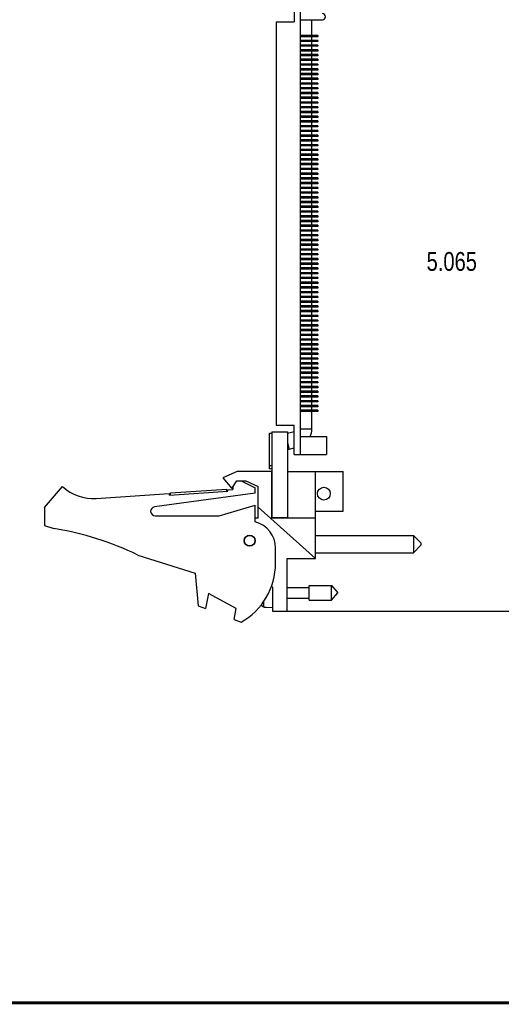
# Model space of a CAD drawing. Header units: inches. Extents: x 0.2 to 16.8, y 0.1 to 10.8.
# Tile 2 of 11: x 8.2 to 11.4, y 0.2 to 6.8. Entities that reach past the tile are written whole.
import ezdxf

# ---------------------------------------------------------------- set-up
doc = ezdxf.new("R2010")
doc.units = ezdxf.units.IN
doc.header["$LTSCALE"] = 0.935
doc.header["$MEASUREMENT"] = 0
doc.layers.get('0').update_dxf_attribs({"linetype": 'CONTINUOUS'})
doc.layers.add('DIMENSIONS', color=7, linetype='CONTINUOUS')
doc.styles.get("Standard").update_dxf_attribs({"font": 'txt', "width": 0.8})
doc.dimstyles.new('DIMSTYLE_2', dxfattribs={"dimtxt": 0.125, "dimasz": 0.18, "dimexe": 0.18, "dimexo": 0.0625, "dimgap": 0.09, "dimtad": 0, "dimtih": 1, "dimtoh": 1, "dimdec": 3, "dimzin": 4, "dimdsep": 46, "dimtxsty": 'STANDARD', "dimblk": '_FILLED', "dimblk1": '_FILLED', "dimblk2": '_FILLED', "dimcen": 0.09, "dimadec": 0, "dimazin": 0, "dimtp": 0.001, "dimtm": 0.001, "dimtfac": 1, "dimtdec": 3, "dimtofl": 0, "dimtmove": 0, "dimatfit": 3, "dimldrblk": '_FILLED', "dimfxl": 1, "dimtolj": 1, "dimtzin": 4, "dimarcsym": 0})

# ---------------------------------------------------------------- blocks, each defined once
blk = doc.blocks.new('_FILLED')
at = {"color": 0, "linetype": 'BYBLOCK'}
blk.add_solid([(0, 0), (-1, 0.174), (-1, -0.174)], dxfattribs=at)
blk = doc.blocks.new('*D3')
at = {"layer": 'DIMENSIONS', "color": 2, "linetype": 'CONTINUOUS'}
for p, q in [((9.9133, 7.9248), (11.7169, 7.9248)), ((11.5919, 7.9248), (11.5919, 5.3084)), ((11.5919, 2.8595), (11.5919, 5.0584)), ((9.9184, 2.8595), (11.7169, 2.8595))]:
    blk.add_line(p, q, dxfattribs=at)
at = {"layer": 'DIMENSIONS', "color": 2, "linetype": 'CONTINUOUS', "xscale": 0.18, "yscale": 0.18, "zscale": 0.18}
for p, rotation in [((11.5919, 7.9248), 90), ((11.5919, 2.8595), 270)]:
    blk.add_blockref('_FILLED', p, dxfattribs=dict(at, rotation=rotation))
at = {"layer": 'DIMENSIONS', "color": 2, "linetype": 'CONTINUOUS', "width": 0.8}
for s, p in [('5.065', (10.8794, 5.1209)), ('[', (11.5044, 5.1209)), ('128.66', (11.6044, 5.1209)), (']', (12.2044, 5.1209))]:
    blk.add_text(s, height=0.125, dxfattribs=at).set_placement(p)

msp = doc.modelspace()

# ---------------------------------------------------------------- linework, layer by layer
at = {"color": 7, "linetype": 'CONTINUOUS'}
for p, q in [((9.9989, 6.9693), (9.9989, 6.774)), ((10.0389, 6.9693), (10.0389, 3.9013)), ((9.8789, 6.774), (9.8789, 4.0965)), ((9.8789, 6.774), (9.9989, 6.774)), ((10.0389, 6.7893), (10.1869, 6.7893)), ((10.1165, 6.6835), (10.1165, 6.7893)), ((10.1569, 6.6835), (10.0389, 6.6835)), ((10.1569, 6.6755), (10.0389, 6.6755)), ((10.0859, 6.6835), (10.0859, 6.6755)), ((10.1165, 6.652), (10.1165, 6.6755)), ((10.1569, 6.6835), (10.1569, 6.6755)), ((10.1569, 6.652), (10.0389, 6.652)), ((10.1569, 6.644), (10.0389, 6.644)), ((10.1569, 6.6205), (10.0389, 6.6205)), ((10.1569, 6.6125), (10.0389, 6.6125)), ((10.0859, 6.652), (10.0859, 6.644)), ((10.0859, 6.6205), (10.0859, 6.6125)), ((10.1165, 6.6205), (10.1165, 6.644)), ((10.1165, 6.589), (10.1165, 6.6125)), ((10.1569, 6.652), (10.1569, 6.644)), ((10.1569, 6.6205), (10.1569, 6.6125)), ((10.1569, 6.589), (10.0389, 6.589)), ((10.1569, 6.581), (10.0389, 6.581)), ((10.1569, 6.5575), (10.0389, 6.5575)), ((10.1569, 6.5495), (10.0389, 6.5495)), ((10.0859, 6.589), (10.0859, 6.581)), ((10.0859, 6.5575), (10.0859, 6.5495)), ((10.1165, 6.5575), (10.1165, 6.581)), ((10.1165, 6.526), (10.1165, 6.5495)), ((10.1569, 6.589), (10.1569, 6.581)), ((10.1569, 6.5575), (10.1569, 6.5495)), ((10.1569, 6.526), (10.0389, 6.526)), ((10.1569, 6.518), (10.0389, 6.518)), ((10.1569, 6.4945), (10.0389, 6.4945)), ((10.1569, 6.4865), (10.0389, 6.4865)), ((10.0859, 6.526), (10.0859, 6.518)), ((10.0859, 6.4945), (10.0859, 6.4865)), ((10.1165, 6.4945), (10.1165, 6.518)), ((10.1165, 6.463), (10.1165, 6.4865)), ((10.1569, 6.526), (10.1569, 6.518)), ((10.1569, 6.4945), (10.1569, 6.4865)), ((10.1569, 6.463), (10.0389, 6.463)), ((10.1569, 6.455), (10.0389, 6.455)), ((10.1569, 6.4315), (10.0389, 6.4315)), ((10.1569, 6.4235), (10.0389, 6.4235)), ((10.0859, 6.463), (10.0859, 6.455)), ((10.0859, 6.4315), (10.0859, 6.4235)), ((10.1165, 6.4315), (10.1165, 6.455)), ((10.1165, 6.4), (10.1165, 6.4235)), ((10.1569, 6.463), (10.1569, 6.455)), ((10.1569, 6.4315), (10.1569, 6.4235)), ((10.1569, 6.4), (10.0389, 6.4)), ((10.1569, 6.392), (10.0389, 6.392)), ((10.1569, 6.3685), (10.0389, 6.3685)), ((10.1569, 6.3605), (10.0389, 6.3605)), ((10.0859, 6.4), (10.0859, 6.392)), ((10.0859, 6.3685), (10.0859, 6.3605)), ((10.1165, 6.3685), (10.1165, 6.392)), ((10.1165, 6.337), (10.1165, 6.3605)), ((10.1569, 6.4), (10.1569, 6.392)), ((10.1569, 6.3685), (10.1569, 6.3605)), ((10.1569, 6.337), (10.0389, 6.337)), ((10.1569, 6.329), (10.0389, 6.329)), ((10.1569, 6.3055), (10.0389, 6.3055)), ((10.1569, 6.2975), (10.0389, 6.2975)), ((10.0859, 6.337), (10.0859, 6.329)), ((10.0859, 6.3055), (10.0859, 6.2975)), ((10.1165, 6.3055), (10.1165, 6.329)), ((10.1165, 6.274), (10.1165, 6.2975)), ((10.1569, 6.337), (10.1569, 6.329)), ((10.1569, 6.3055), (10.1569, 6.2975)), ((10.1569, 6.274), (10.0389, 6.274)), ((10.1569, 6.266), (10.0389, 6.266)), ((10.1569, 6.2425), (10.0389, 6.2425)), ((10.1569, 6.2345), (10.0389, 6.2345)), ((10.0859, 6.274), (10.0859, 6.266)), ((10.0859, 6.2425), (10.0859, 6.2345)), ((10.1165, 6.2425), (10.1165, 6.266)), ((10.1165, 6.211), (10.1165, 6.2345)), ((10.1569, 6.274), (10.1569, 6.266)), ((10.1569, 6.2425), (10.1569, 6.2345)), ((10.1569, 6.211), (10.0389, 6.211)), ((10.1569, 6.203), (10.0389, 6.203)), ((10.1569, 6.1795), (10.0389, 6.1795)), ((10.1569, 6.1715), (10.0389, 6.1715)), ((10.0859, 6.211), (10.0859, 6.203)), ((10.0859, 6.1795), (10.0859, 6.1715)), ((10.1165, 6.1795), (10.1165, 6.203)), ((10.1165, 6.148), (10.1165, 6.1715)), ((10.1569, 6.211), (10.1569, 6.203)), ((10.1569, 6.1795), (10.1569, 6.1715)), ((10.1569, 6.148), (10.0389, 6.148)), ((10.1569, 6.14), (10.0389, 6.14)), ((10.1569, 6.1165), (10.0389, 6.1165)), ((10.1569, 6.1085), (10.0389, 6.1085)), ((10.1569, 6.085), (10.0389, 6.085)), ((10.0859, 6.148), (10.0859, 6.14)), ((10.0859, 6.1165), (10.0859, 6.1085)), ((10.0859, 6.085), (10.0859, 6.077)), ((10.1165, 6.1165), (10.1165, 6.14)), ((10.1165, 6.085), (10.1165, 6.1085)), ((10.1569, 6.148), (10.1569, 6.14)), ((10.1569, 6.1165), (10.1569, 6.1085)), ((10.1569, 6.085), (10.1569, 6.077)), ((10.1569, 6.077), (10.0389, 6.077)), ((10.1569, 6.0535), (10.0389, 6.0535)), ((10.1569, 6.0455), (10.0389, 6.0455)), ((10.1569, 6.022), (10.0389, 6.022)), ((10.0859, 6.0535), (10.0859, 6.0455)), ((10.0859, 6.022), (10.0859, 6.014)), ((10.1165, 6.0535), (10.1165, 6.077)), ((10.1165, 6.022), (10.1165, 6.0455)), ((10.1569, 6.0535), (10.1569, 6.0455)), ((10.1569, 6.022), (10.1569, 6.014)), ((10.1569, 6.014), (10.0389, 6.014)), ((10.1569, 5.9905), (10.0389, 5.9905)), ((10.1569, 5.9825), (10.0389, 5.9825)), ((10.1569, 5.959), (10.0389, 5.959)), ((10.0859, 5.9905), (10.0859, 5.9825)), ((10.0859, 5.959), (10.0859, 5.951)), ((10.1165, 5.9905), (10.1165, 6.014)), ((10.1165, 5.959), (10.1165, 5.9825)), ((10.1569, 5.9905), (10.1569, 5.9825)), ((10.1569, 5.959), (10.1569, 5.951)), ((10.1569, 5.951), (10.0389, 5.951)), ((10.1569, 5.9275), (10.0389, 5.9275)), ((10.1569, 5.9195), (10.0389, 5.9195)), ((10.1569, 5.896), (10.0389, 5.896)), ((10.1569, 5.888), (10.0389, 5.888)), ((10.0859, 5.9275), (10.0859, 5.9195)), ((10.0859, 5.896), (10.0859, 5.888)), ((10.1165, 5.9275), (10.1165, 5.951)), ((10.1165, 5.896), (10.1165, 5.9195)), ((10.1165, 5.8645), (10.1165, 5.888)), ((10.1569, 5.9275), (10.1569, 5.9195)), ((10.1569, 5.896), (10.1569, 5.888)), ((10.1569, 5.8645), (10.0389, 5.8645)), ((10.1569, 5.8565), (10.0389, 5.8565)), ((10.1569, 5.833), (10.0389, 5.833)), ((10.1569, 5.825), (10.0389, 5.825)), ((10.0859, 5.8645), (10.0859, 5.8565)), ((10.0859, 5.833), (10.0859, 5.825)), ((10.1165, 5.833), (10.1165, 5.8565)), ((10.1165, 5.8015), (10.1165, 5.825)), ((10.1569, 5.8645), (10.1569, 5.8565)), ((10.1569, 5.833), (10.1569, 5.825)), ((10.1569, 5.8015), (10.0389, 5.8015)), ((10.1569, 5.7935), (10.0389, 5.7935)), ((10.1569, 5.77), (10.0389, 5.77)), ((10.1569, 5.762), (10.0389, 5.762)), ((10.0859, 5.8015), (10.0859, 5.7935)), ((10.0859, 5.77), (10.0859, 5.762)), ((10.1165, 5.77), (10.1165, 5.7935)), ((10.1165, 5.7385), (10.1165, 5.762)), ((10.1569, 5.8015), (10.1569, 5.7935)), ((10.1569, 5.77), (10.1569, 5.762)), ((10.1569, 5.7385), (10.0389, 5.7385)), ((10.1569, 5.7305), (10.0389, 5.7305)), ((10.1569, 5.707), (10.0389, 5.707)), ((10.1569, 5.699), (10.0389, 5.699)), ((10.0859, 5.7385), (10.0859, 5.7305)), ((10.0859, 5.707), (10.0859, 5.699)), ((10.1165, 5.707), (10.1165, 5.7305)), ((10.1165, 5.6755), (10.1165, 5.699)), ((10.1569, 5.7385), (10.1569, 5.7305)), ((10.1569, 5.707), (10.1569, 5.699)), ((10.1569, 5.6755), (10.0389, 5.6755)), ((10.1569, 5.6675), (10.0389, 5.6675)), ((10.1569, 5.644), (10.0389, 5.644)), ((10.1569, 5.636), (10.0389, 5.636)), ((10.0859, 5.6755), (10.0859, 5.6675)), ((10.0859, 5.644), (10.0859, 5.636)), ((10.1165, 5.644), (10.1165, 5.6675)), ((10.1165, 5.6125), (10.1165, 5.636)), ((10.1569, 5.6755), (10.1569, 5.6675)), ((10.1569, 5.644), (10.1569, 5.636)), ((10.1569, 5.6125), (10.0389, 5.6125)), ((10.1569, 5.6045), (10.0389, 5.6045)), ((10.1569, 5.581), (10.0389, 5.581)), ((10.1569, 5.573), (10.0389, 5.573)), ((10.0859, 5.6125), (10.0859, 5.6045)), ((10.0859, 5.581), (10.0859, 5.573)), ((10.1165, 5.581), (10.1165, 5.6045)), ((10.1165, 5.5495), (10.1165, 5.573)), ((10.1569, 5.6125), (10.1569, 5.6045)), ((10.1569, 5.581), (10.1569, 5.573)), ((10.1569, 5.5495), (10.0389, 5.5495)), ((10.1569, 5.5415), (10.0389, 5.5415)), ((10.1569, 5.518), (10.0389, 5.518)), ((10.1569, 5.51), (10.0389, 5.51)), ((10.0859, 5.5495), (10.0859, 5.5415)), ((10.0859, 5.518), (10.0859, 5.51)), ((10.1165, 5.518), (10.1165, 5.5415)), ((10.1165, 5.4865), (10.1165, 5.51)), ((10.1569, 5.5495), (10.1569, 5.5415)), ((10.1569, 5.518), (10.1569, 5.51)), ((10.1569, 5.4865), (10.0389, 5.4865)), ((10.1569, 5.4785), (10.0389, 5.4785)), ((10.1569, 5.455), (10.0389, 5.455)), ((10.1569, 5.447), (10.0389, 5.447)), ((10.0859, 5.4865), (10.0859, 5.4785)), ((10.0859, 5.455), (10.0859, 5.447)), ((10.1165, 5.455), (10.1165, 5.4785)), ((10.1165, 5.4235), (10.1165, 5.447)), ((10.1569, 5.4865), (10.1569, 5.4785)), ((10.1569, 5.455), (10.1569, 5.447)), ((10.1569, 5.4235), (10.0389, 5.4235)), ((10.1569, 5.4155), (10.0389, 5.4155)), ((10.1569, 5.392), (10.0389, 5.392)), ((10.1569, 5.384), (10.0389, 5.384)), ((10.0859, 5.4235), (10.0859, 5.4155)), ((10.0859, 5.392), (10.0859, 5.384)), ((10.1165, 5.392), (10.1165, 5.4155)), ((10.1165, 5.3605), (10.1165, 5.384)), ((10.1569, 5.4235), (10.1569, 5.4155)), ((10.1569, 5.392), (10.1569, 5.384)), ((10.1569, 5.3605), (10.0389, 5.3605)), ((10.1569, 5.3525), (10.0389, 5.3525)), ((10.1569, 5.329), (10.0389, 5.329)), ((10.1569, 5.321), (10.0389, 5.321)), ((10.0859, 5.3605), (10.0859, 5.3525)), ((10.0859, 5.329), (10.0859, 5.321)), ((10.1165, 5.329), (10.1165, 5.3525)), ((10.1165, 5.2975), (10.1165, 5.321)), ((10.1569, 5.3605), (10.1569, 5.3525)), ((10.1569, 5.329), (10.1569, 5.321)), ((10.1569, 5.2975), (10.0389, 5.2975)), ((10.1569, 5.2895), (10.0389, 5.2895)), ((10.1569, 5.266), (10.0389, 5.266)), ((10.1569, 5.258), (10.0389, 5.258)), ((10.1569, 5.2345), (10.0389, 5.2345)), ((10.0859, 5.2975), (10.0859, 5.2895)), ((10.0859, 5.266), (10.0859, 5.258)), ((10.0859, 5.2345), (10.0859, 5.2265)), ((10.1165, 5.266), (10.1165, 5.2895)), ((10.1165, 5.2345), (10.1165, 5.258)), ((10.1569, 5.2975), (10.1569, 5.2895)), ((10.1569, 5.266), (10.1569, 5.258)), ((10.1569, 5.2345), (10.1569, 5.2265)), ((10.1569, 5.2265), (10.0389, 5.2265)), ((10.1569, 5.203), (10.0389, 5.203)), ((10.1569, 5.195), (10.0389, 5.195)), ((10.1569, 5.1715), (10.0389, 5.1715)), ((10.0859, 5.203), (10.0859, 5.195)), ((10.0859, 5.1715), (10.0859, 5.1635)), ((10.1165, 5.203), (10.1165, 5.2265)), ((10.1165, 5.1715), (10.1165, 5.195)), ((10.1569, 5.203), (10.1569, 5.195)), ((10.1569, 5.1715), (10.1569, 5.1635)), ((10.1569, 5.1635), (10.0389, 5.1635)), ((10.1569, 5.14), (10.0389, 5.14)), ((10.1569, 5.132), (10.0389, 5.132)), ((10.1569, 5.1085), (10.0389, 5.1085)), ((10.0859, 5.14), (10.0859, 5.132)), ((10.0859, 5.1085), (10.0859, 5.1005)), ((10.1165, 5.14), (10.1165, 5.1635)), ((10.1165, 5.1085), (10.1165, 5.132)), ((10.1569, 5.14), (10.1569, 5.132)), ((10.1569, 5.1085), (10.1569, 5.1005)), ((10.1569, 5.1005), (10.0389, 5.1005)), ((10.1569, 5.077), (10.0389, 5.077)), ((10.1569, 5.069), (10.0389, 5.069)), ((10.1569, 5.0455), (10.0389, 5.0455)), ((10.1569, 5.0375), (10.0389, 5.0375)), ((10.0859, 5.077), (10.0859, 5.069)), ((10.0859, 5.0455), (10.0859, 5.0375)), ((10.1165, 5.077), (10.1165, 5.1005)), ((10.1165, 5.0455), (10.1165, 5.069)), ((10.1165, 5.014), (10.1165, 5.0375)), ((10.1569, 5.077), (10.1569, 5.069)), ((10.1569, 5.0455), (10.1569, 5.0375)), ((10.1569, 5.014), (10.0389, 5.014)), ((10.1569, 5.006), (10.0389, 5.006)), ((10.1569, 4.9825), (10.0389, 4.9825)), ((10.1569, 4.9745), (10.0389, 4.9745)), ((10.0859, 5.014), (10.0859, 5.006)), ((10.0859, 4.9825), (10.0859, 4.9745)), ((10.1165, 4.9825), (10.1165, 5.006)), ((10.1165, 4.951), (10.1165, 4.9745)), ((10.1569, 5.014), (10.1569, 5.006)), ((10.1569, 4.9825), (10.1569, 4.9745)), ((10.1569, 4.951), (10.0389, 4.951)), ((10.1569, 4.943), (10.0389, 4.943)), ((10.1569, 4.9195), (10.0389, 4.9195)), ((10.1569, 4.9115), (10.0389, 4.9115)), ((10.0859, 4.951), (10.0859, 4.943)), ((10.0859, 4.9195), (10.0859, 4.9115)), ((10.1165, 4.9195), (10.1165, 4.943)), ((10.1165, 4.888), (10.1165, 4.9115)), ((10.1569, 4.951), (10.1569, 4.943)), ((10.1569, 4.9195), (10.1569, 4.9115)), ((10.1569, 4.888), (10.0389, 4.888)), ((10.1569, 4.88), (10.0389, 4.88)), ((10.1569, 4.8565), (10.0389, 4.8565)), ((10.1569, 4.8485), (10.0389, 4.8485)), ((10.0859, 4.888), (10.0859, 4.88)), ((10.0859, 4.8565), (10.0859, 4.8485)), ((10.1165, 4.8565), (10.1165, 4.88)), ((10.1165, 4.825), (10.1165, 4.8485)), ((10.1569, 4.888), (10.1569, 4.88)), ((10.1569, 4.8565), (10.1569, 4.8485)), ((10.1569, 4.825), (10.0389, 4.825)), ((10.1569, 4.817), (10.0389, 4.817)), ((10.1569, 4.7935), (10.0389, 4.7935)), ((10.1569, 4.7855), (10.0389, 4.7855)), ((10.0859, 4.825), (10.0859, 4.817)), ((10.0859, 4.7935), (10.0859, 4.7855)), ((10.1165, 4.7935), (10.1165, 4.817)), ((10.1165, 4.762), (10.1165, 4.7855)), ((10.1569, 4.825), (10.1569, 4.817)), ((10.1569, 4.7935), (10.1569, 4.7855)), ((10.1569, 4.762), (10.0389, 4.762)), ((10.1569, 4.754), (10.0389, 4.754)), ((10.1569, 4.7305), (10.0389, 4.7305)), ((10.1569, 4.7225), (10.0389, 4.7225)), ((10.0859, 4.762), (10.0859, 4.754)), ((10.0859, 4.7305), (10.0859, 4.7225)), ((10.1165, 4.7305), (10.1165, 4.754)), ((10.1165, 4.699), (10.1165, 4.7225)), ((10.1569, 4.762), (10.1569, 4.754)), ((10.1569, 4.7305), (10.1569, 4.7225)), ((10.1569, 4.699), (10.0389, 4.699)), ((10.1569, 4.691), (10.0389, 4.691)), ((10.1569, 4.6675), (10.0389, 4.6675)), ((10.1569, 4.6595), (10.0389, 4.6595)), ((10.0859, 4.699), (10.0859, 4.691)), ((10.0859, 4.6675), (10.0859, 4.6595)), ((10.1165, 4.6675), (10.1165, 4.691)), ((10.1165, 4.636), (10.1165, 4.6595)), ((10.1569, 4.699), (10.1569, 4.691)), ((10.1569, 4.6675), (10.1569, 4.6595)), ((10.1569, 4.636), (10.0389, 4.636)), ((10.1569, 4.628), (10.0389, 4.628)), ((10.1569, 4.6045), (10.0389, 4.6045)), ((10.1569, 4.5965), (10.0389, 4.5965)), ((10.0859, 4.636), (10.0859, 4.628)), ((10.0859, 4.6045), (10.0859, 4.5965)), ((10.1165, 4.6045), (10.1165, 4.628)), ((10.1165, 4.573), (10.1165, 4.5965)), ((10.1569, 4.636), (10.1569, 4.628)), ((10.1569, 4.6045), (10.1569, 4.5965)), ((10.1569, 4.573), (10.0389, 4.573)), ((10.1569, 4.565), (10.0389, 4.565)), ((10.1569, 4.5415), (10.0389, 4.5415)), ((10.1569, 4.5335), (10.0389, 4.5335)), ((10.0859, 4.573), (10.0859, 4.565)), ((10.0859, 4.5415), (10.0859, 4.5335)), ((10.1165, 4.5415), (10.1165, 4.565)), ((10.1165, 4.51), (10.1165, 4.5335)), ((10.1569, 4.573), (10.1569, 4.565)), ((10.1569, 4.5415), (10.1569, 4.5335)), ((10.1569, 4.51), (10.0389, 4.51)), ((10.1569, 4.502), (10.0389, 4.502)), ((10.1569, 4.4785), (10.0389, 4.4785)), ((10.1569, 4.4705), (10.0389, 4.4705)), ((10.0859, 4.51), (10.0859, 4.502)), ((10.0859, 4.4785), (10.0859, 4.4705)), ((10.1165, 4.4785), (10.1165, 4.502)), ((10.1165, 4.447), (10.1165, 4.4705)), ((10.1569, 4.51), (10.1569, 4.502)), ((10.1569, 4.4785), (10.1569, 4.4705)), ((10.1569, 4.447), (10.0389, 4.447)), ((10.1569, 4.439), (10.0389, 4.439)), ((10.1569, 4.4155), (10.0389, 4.4155)), ((10.1569, 4.4075), (10.0389, 4.4075)), ((10.1569, 4.384), (10.0389, 4.384)), ((10.0859, 4.447), (10.0859, 4.439)), ((10.0859, 4.4155), (10.0859, 4.4075)), ((10.0859, 4.384), (10.0859, 4.376)), ((10.1165, 4.4155), (10.1165, 4.439)), ((10.1165, 4.384), (10.1165, 4.4075)), ((10.1569, 4.447), (10.1569, 4.439)), ((10.1569, 4.4155), (10.1569, 4.4075)), ((10.1569, 4.384), (10.1569, 4.376)), ((10.1569, 4.376), (10.0389, 4.376)), ((10.1569, 4.3525), (10.0389, 4.3525)), ((10.1569, 4.3445), (10.0389, 4.3445)), ((10.1569, 4.321), (10.0389, 4.321)), ((10.0859, 4.3525), (10.0859, 4.3445)), ((10.0859, 4.321), (10.0859, 4.313)), ((10.1165, 4.3525), (10.1165, 4.376)), ((10.1165, 4.321), (10.1165, 4.3445)), ((10.1569, 4.3525), (10.1569, 4.3445)), ((10.1569, 4.321), (10.1569, 4.313)), ((10.1569, 4.313), (10.0389, 4.313)), ((10.1569, 4.2895), (10.0389, 4.2895)), ((10.1569, 4.2815), (10.0389, 4.2815)), ((10.1569, 4.258), (10.0389, 4.258)), ((10.0859, 4.2895), (10.0859, 4.2815)), ((10.0859, 4.258), (10.0859, 4.25)), ((10.1165, 4.2895), (10.1165, 4.313)), ((10.1165, 4.258), (10.1165, 4.2815)), ((10.1569, 4.2895), (10.1569, 4.2815)), ((10.1569, 4.258), (10.1569, 4.25)), ((10.1569, 4.25), (10.0389, 4.25)), ((10.1569, 4.2265), (10.0389, 4.2265)), ((10.1569, 4.2185), (10.0389, 4.2185)), ((10.1569, 4.195), (10.0389, 4.195)), ((10.1569, 4.187), (10.0389, 4.187)), ((10.0859, 4.2265), (10.0859, 4.2185)), ((10.0859, 4.195), (10.0859, 4.187)), ((10.1165, 4.2265), (10.1165, 4.25)), ((10.1165, 4.195), (10.1165, 4.2185)), ((10.1165, 4.0695), (10.1165, 4.187)), ((10.1569, 4.2265), (10.1569, 4.2185)), ((10.1569, 4.195), (10.1569, 4.187)), ((9.8789, 4.0965), (9.9989, 4.0965)), ((9.9989, 3.9013), (9.9989, 4.0965)), ((10.1165, 4.0695), (10.0389, 4.0695)), ((9.8351, 4.0418), (9.8501, 4.0418)), ((9.8351, 3.8048), (9.8351, 4.0418)), ((9.8501, 4.0518), (9.9551, 4.0518)), ((9.9551, 4.0518), (9.9551, 3.4818)), ((10.0389, 4.0203), (10.2139, 4.0203)), ((10.2139, 4.0203), (10.2139, 3.9013)), ((9.9551, 3.98), (9.9666, 3.9368)), ((9.9666, 3.9368), (9.9989, 3.9455)), ((9.9989, 3.9013), (10.2139, 3.9013)), ((9.8501, 3.8248), (9.8351, 3.8248)), ((9.8501, 3.8048), (9.8351, 3.8048)), ((9.6209, 3.7885), (9.5259, 3.7455)), ((9.5259, 3.7455), (9.5859, 3.6755)), ((9.8509, 3.7885), (9.6209, 3.7885)), ((9.8509, 3.4785), (9.8509, 3.7885)), ((9.9559, 3.7885), (10.3259, 3.7885)), ((9.9559, 3.7885), (9.9559, 3.4785)), ((10.1419, 3.2095), (10.1419, 3.7885)), ((10.3259, 3.5255), (10.3259, 3.7885)), ((8.3409, 3.5485), (8.4609, 3.6885)), ((9.1769, 3.6464), (9.5511, 3.6709)), ((9.5521, 3.6559), (9.5511, 3.6709)), ((9.5589, 3.6664), (9.5909, 3.6685)), ((9.5596, 3.6564), (9.5589, 3.6664)), ((9.5859, 3.6755), (9.619, 3.7255)), ((9.5909, 3.683), (9.5909, 3.6685)), ((9.619, 3.7255), (9.679, 3.7255)), ((9.6469, 3.7255), (9.7409, 3.6785)), ((9.679, 3.7255), (9.7609, 3.6885)), ((9.7409, 3.6435), (9.7409, 3.6785)), ((9.7609, 3.4785), (9.7609, 3.6885)), ((9.9551, 3.669), (9.9559, 3.669)), ((8.6844, 3.6091), (9.1698, 3.6409)), ((9.7409, 3.6435), (9.0719, 3.5532)), ((9.1704, 3.6309), (9.1698, 3.6409)), ((9.1704, 3.6309), (9.5596, 3.6564)), ((9.1779, 3.6314), (9.1769, 3.6464)), ((8.3409, 3.5485), (8.3409, 3.4285)), ((9.5009, 3.4935), (9.7409, 3.5635)), ((9.7409, 3.4535), (9.7409, 3.5635)), ((10.1419, 3.2095), (9.7609, 3.5501)), ((9.9551, 3.5705), (9.9559, 3.5705)), ((9.0759, 3.4935), (9.5009, 3.4935)), ((9.7609, 3.4785), (9.7409, 3.4785)), ((9.8501, 3.4818), (9.9551, 3.4818)), ((10.1419, 3.4785), (9.8509, 3.4785)), ((10.1419, 3.5255), (10.3259, 3.5255)), ((8.3409, 3.4285), (8.4029, 3.409)), ((10.1419, 3.3633), (10.7919, 3.3633)), ((10.7919, 3.3633), (10.8419, 3.3133)), ((10.7919, 3.3633), (10.7919, 3.2483)), ((9.8759, 3.1785), (9.8759, 3.2792)), ((10.7919, 3.2483), (10.8419, 3.2983)), ((10.8419, 3.3133), (10.8419, 3.2983)), ((8.9608, 3.2332), (9.3409, 3.1135)), ((9.9539, 3.2095), (10.1419, 3.2095)), ((9.9539, 2.8595), (9.9539, 3.2095)), ((10.1419, 3.2483), (10.7919, 3.2483)), ((9.3409, 3.1135), (9.3609, 2.8965)), ((9.8481, 3.026), (9.8559, 3.0195)), ((9.8559, 3.0195), (9.8559, 2.8595)), ((9.9539, 3.0165), (10.0996, 3.0165)), ((10.0996, 3.0307), (10.2476, 3.0307)), ((10.0996, 2.9323), (10.0996, 3.0307)), ((10.2476, 3.0307), (10.2889, 2.9815)), ((10.2476, 2.9323), (10.2476, 3.0307)), ((9.4309, 2.9773), (9.4109, 2.8773)), ((9.6148, 2.8773), (9.4309, 2.9773)), ((9.9539, 2.9465), (10.0996, 2.9465)), ((10.2476, 2.9323), (10.2889, 2.9815)), ((9.3609, 2.8965), (9.4109, 2.8773)), ((9.7844, 2.8995), (9.7844, 2.9083)), ((9.7987, 2.8878), (9.7987, 2.9272)), ((9.8145, 2.8869), (9.8145, 2.8859)), ((9.8145, 2.8859), (9.8559, 2.8835)), ((10.0996, 2.9323), (10.2476, 2.9323)), ((9.6003, 2.8044), (9.6148, 2.8773)), ((9.8559, 2.8595), (9.9539, 2.8595)), ((9.6003, 2.8044), (9.6469, 2.7865))]:
    msp.add_line(p, q, dxfattribs=at)
at = {"color": 3, "linetype": 'CONTINUOUS'}
for p, q in [((9.8501, 4.0518), (9.8501, 3.4818)), ((9.9551, 4.0424), (9.9989, 4.0542))]:
    msp.add_line(p, q, dxfattribs=at)
at = {"color": 7, "linetype": 'CONTINUOUS', "const_width": 0.02}
msp.add_lwpolyline([(0.25, 0.2586), (16.75, 0.2586)], dxfattribs=at)
at = {"color": 7, "linetype": 'CONTINUOUS'}
for centre, radius in [((10.1969, 3.6409), 0.0425), ((9.7039, 3.3285), 0.0365), ((9.7039, 3.3285), 0.035)]:
    msp.add_circle(centre, radius, dxfattribs=at)
for centre, radius, start, end in [((10.1869, 6.8093), 0.02, 270, 90), ((9.9959, 4.0695), 0.1206, 335.73461, 0.00016), ((9.9707, 3.9218), 0.0156, 105.00016, 180.00016), ((8.6648, 3.9085), 0.3, 227.16673, 273.74688), ((9.0759, 3.5235), 0.03, 97.68464, 270.00016), ((8.0795, 1.409), 2.026, 64.21461, 80.81685), ((9.6959, 3.2792), 0.18, 0.00016, 75.52264), ((9.4259, 3.1785), 0.45, 299.41379, 0.00016), ((10.0862, 2.9815), 0.3127, 193.92391, 195.21209)]:
    msp.add_arc(centre, radius, start, end, dxfattribs=at)
for points in [[(9.7853, 2.8971), (9.7849, 2.8979), (9.7847, 2.8987), (9.7844, 2.8995)], [(9.7987, 2.8878), (9.7979, 2.8878), (9.7971, 2.8879), (9.7963, 2.8881)], [(9.7987, 2.8878), (9.8014, 2.8876), (9.804, 2.8875), (9.8066, 2.8873)], [(9.8066, 2.8873), (9.8093, 2.8872), (9.8119, 2.887), (9.8145, 2.8869)]]:
    msp.add_open_spline(points, degree=3, dxfattribs=at)
msp.add_open_spline([(9.7963, 2.8881), (9.7955, 2.8883), (9.7939, 2.8888), (9.7917, 2.8898), (9.7897, 2.8913), (9.7879, 2.893), (9.7864, 2.8949), (9.7856, 2.8964), (9.7853, 2.8971)], degree=3, knots=[0, 0, 0, 0, 0.166738, 0.333466, 0.500166, 0.666798, 0.833406, 1, 1, 1, 1], dxfattribs=at)

# ---------------------------------------------------------------- dimensions: what is measured, and where the dimension line sits
at = {"layer": 'DIMENSIONS', "color": 2, "linetype": 'CONTINUOUS'}
dim = msp.add_linear_dim(base=(11.5919, 2.8595), p1=(9.9133, 7.9248), p2=(9.9184, 2.8595), angle=270, dimstyle='DIMSTYLE_2', dxfattribs=at)
dim.commit()
dim.dimension.update_dxf_attribs({"geometry": '*D3', "text_midpoint": (11.5919, 5.1834), "dimtype": 160})

doc.saveas('drawing.dxf')
